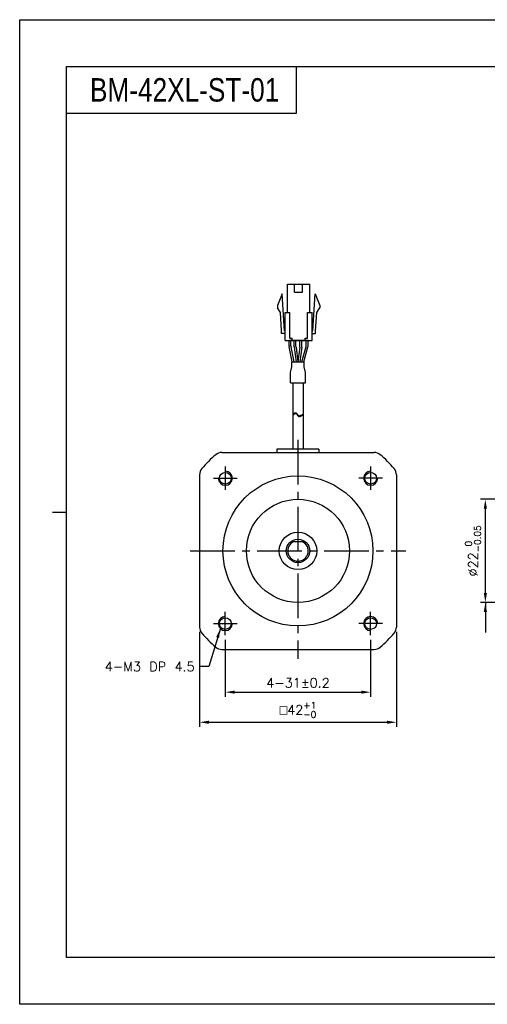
# Model space of a CAD drawing. Header units: millimetres. Extents: x 0 to 297, y 0 to 210.
# Tile 1 of 2: x 0 to 100, y 0 to 210. Entities that reach past the tile are written whole.
import ezdxf

# ---------------------------------------------------------------- set-up
doc = ezdxf.new("R2010")
doc.units = ezdxf.units.MM
doc.header["$PDSIZE"] = -1
doc.linetypes.add('CENTER2', pattern=[28.575, 19.05, -3.175, 3.175, -3.175])
doc.styles.add('H', font='txt')
doc.styles.get("Standard").update_dxf_attribs({"font": 'txt.shx', "bigfont": 'whgtxt.shx'})
doc.dimstyles.new('ISO-25', dxfattribs={"dimtxt": 2.5, "dimasz": 2.5, "dimexe": 1.25, "dimexo": 0.625, "dimtad": 1, "dimtxsty": 'Standard', "dimcen": 2.5, "dimadec": 0, "dimazin": 0, "dimtfac": 1, "dimtmove": 0, "dimatfit": 3, "dimfxl": 0, "dimarcsym": 0})

# ---------------------------------------------------------------- blocks, each defined once
blk = doc.blocks.new('*D7')
at = {"color": 8, "lineweight": -2}
for p, q in [((43.86, 77.71), (43.86, 65.57)), ((74.86, 77.71), (74.86, 65.57)), ((45.86, 66.57), (72.86, 66.57))]:
    blk.add_line(p, q, dxfattribs=at)
at = {"color": 8}
for points in [[(45.86, 66.91), (45.86, 66.24), (43.86, 66.57)], [(72.86, 66.91), (72.86, 66.24), (74.86, 66.57)]]:
    blk.add_solid(points, dxfattribs=at)
at = {"layer": 'Defpoints', "color": 0}
for p in [(43.86, 78.71), (74.86, 78.71), (74.86, 66.57)]:
    blk.add_point(p, dxfattribs=at)
at = {"color": 3, "insert": (59.36, 68.57), "char_height": 2, "attachment_point": 5}
blk.add_mtext('\\A1;4-31±0.2', dxfattribs=at)
blk = doc.blocks.new('*D8')
at = {"color": 8, "lineweight": -2}
for p, q in [((38.36, 79.46), (38.36, 59.16)), ((80.36, 79.46), (80.36, 59.16)), ((40.36, 60.16), (78.36, 60.16))]:
    blk.add_line(p, q, dxfattribs=at)
at = {"color": 8}
for points in [[(40.36, 60.49), (40.36, 59.82), (38.36, 60.16)], [(78.36, 60.49), (78.36, 59.82), (80.36, 60.16)]]:
    blk.add_solid(points, dxfattribs=at)
at = {"layer": 'Defpoints', "color": 0}
for p in [(38.36, 80.46), (80.36, 80.46), (80.36, 60.16)]:
    blk.add_point(p, dxfattribs=at)
at = {"color": 3, "insert": (59.36, 62.79), "char_height": 2, "attachment_point": 5}
blk.add_mtext('\\A1;{\\Famgdt|c129;o}42{\\H1.400000;\\S+1^ -0;}', dxfattribs=at)
blk = doc.blocks.new('*D13')
at = {"color": 8, "lineweight": -2}
for p, q in [((139.18, 107.71), (98.33, 107.71)), ((99.33, 87.71), (99.33, 105.71)), ((139.18, 85.71), (98.33, 85.71))]:
    blk.add_line(p, q, dxfattribs=at)
at = {"color": 8}
for points in [[(99, 105.71), (99.67, 105.71), (99.33, 107.71)], [(99, 87.71), (99.67, 87.71), (99.33, 85.71)]]:
    blk.add_solid(points, dxfattribs=at)
at = {"layer": 'Defpoints', "color": 0}
for p in [(99.33, 107.71), (140.18, 107.71), (140.18, 85.71)]:
    blk.add_point(p, dxfattribs=at)
at = {"color": 3, "insert": (96.7, 96.71), "char_height": 2, "attachment_point": 5, "rotation": 90}
blk.add_mtext('\\A1;%%C22{\\H1.400000;\\S 0^ -0.05;}', dxfattribs=at)

msp = doc.modelspace()

# ---------------------------------------------------------------- linework, layer by layer
for p, q in [((58.9726, 200), (58.9726, 190)), ((58.9726, 190), (10, 190)), ((57.1203, 147.5579), (57.1203, 153.5579)), ((58.6453, 151.8579), (58.6453, 153.5579)), ((60.3453, 151.8579), (60.3453, 153.5579)), ((61.8703, 147.5579), (61.8703, 153.5579)), ((55.9953, 151.5579), (54.9953, 149.0579)), ((56.4703, 143.6579), (55.9953, 151.5579)), ((62.5203, 143.6579), (62.9953, 151.5579)), ((62.9953, 151.5579), (63.9953, 149.0579)), ((54.9953, 149.0579), (54.9953, 148.5579)), ((55.6339, 147.5719), (54.9953, 148.5579)), ((55.8714, 143.6219), (55.6339, 147.5719)), ((56.6203, 141.5579), (56.6203, 147.5579)), ((57.6203, 142.0579), (57.6203, 147.5579)), ((61.3703, 142.0579), (61.3703, 147.5579)), ((62.3703, 141.5579), (62.3703, 147.5579)), ((63.1192, 143.6219), (63.3567, 147.5719)), ((63.3567, 147.5719), (63.9953, 148.5579)), ((63.9953, 149.0579), (63.9953, 148.5579)), ((55.8703, 143.0579), (55.8703, 143.6579)), ((63.1203, 143.0579), (63.1203, 143.6579)), ((57.4672, 140.418), (57.4672, 141.5579)), ((61.5234, 141.5579), (57.4672, 141.5579)), ((57.8672, 140.4587), (57.8672, 141.5579)), ((58.1203, 141.5579), (58.1203, 142.0579)), ((60.8703, 141.5579), (60.8703, 142.0579)), ((61.1234, 140.5542), (61.1234, 141.5579)), ((61.5234, 140.4989), (61.5234, 141.5579)), ((58.1358, 137.0579), (57.4876, 140.217)), ((58.5441, 137.0579), (57.8876, 140.2577)), ((60.1763, 137.0579), (61.0859, 140.2827)), ((60.5919, 137.0579), (61.4859, 140.2274)), ((58.2899, 132.5657), (58.2899, 118.4228)), ((60.4399, 132.5657), (60.4399, 118.4228)), ((58.2899, 125.8728), (58.6389, 126.1204)), ((58.6389, 126.1204), (58.7578, 126.1721)), ((58.6389, 125.9534), (58.7578, 126.0051)), ((58.7578, 126.1721), (58.87, 126.1787)), ((58.7578, 126.0051), (58.87, 126.0117)), ((58.87, 126.1787), (58.9475, 126.1468)), ((58.87, 126.0117), (58.9475, 125.9798)), ((58.9475, 126.1468), (59.0189, 126.0881)), ((59.0189, 126.0881), (59.0872, 126.0103)), ((59.0872, 126.0103), (59.1552, 125.9213)), ((58.2899, 125.7058), (58.6389, 125.9534)), ((58.9475, 125.9798), (59.0189, 125.9211)), ((59.0189, 125.9211), (59.0872, 125.8433)), ((59.0872, 125.8433), (59.1552, 125.7543)), ((59.1552, 125.9213), (59.2262, 125.8291)), ((59.1552, 125.7543), (59.2262, 125.6621)), ((59.2262, 125.8291), (59.3163, 125.7262)), ((59.2262, 125.6621), (59.3163, 125.5592)), ((59.3163, 125.7262), (59.413, 125.6367)), ((59.3163, 125.5592), (59.413, 125.4697)), ((59.413, 125.6367), (59.5144, 125.5679)), ((59.413, 125.4697), (59.5144, 125.4009)), ((59.5144, 125.5679), (59.6192, 125.5267)), ((59.5144, 125.4009), (59.6192, 125.3597)), ((59.6192, 125.5267), (59.7256, 125.5204)), ((59.6192, 125.3597), (59.7256, 125.3534)), ((59.7256, 125.5204), (59.8174, 125.5465)), ((59.7256, 125.3534), (59.8174, 125.3795)), ((59.8174, 125.5465), (60.4399, 125.9013)), ((59.8174, 125.3795), (60.4399, 125.7343)), ((43.1168, 117.706), (75.6129, 117.706)), ((63.8449, 118.4228), (54.8849, 118.4228)), ((54.8849, 118.4228), (54.8849, 117.706)), ((63.8449, 118.4228), (63.8449, 117.706)), ((38.3649, 112.9541), (38.3649, 80.4579)), ((80.3649, 112.9541), (80.3649, 80.4579)), ((57.8649, 98.706), (60.8649, 98.706)), ((43.1168, 75.706), (75.6129, 75.706))]:
    msp.add_line(p, q)
at = {"color": 0}
for p, q in [((58.5352, 140.2606), (58.5352, 141.5579)), ((58.9352, 140.2871), (58.9352, 141.5579)), ((59.7852, 140.2871), (59.7852, 141.5579)), ((60.1852, 140.2606), (60.1852, 141.5579)), ((58.544, 140.1289), (58.9522, 137.0579)), ((58.944, 140.1553), (59.3557, 137.0579)), ((59.7765, 140.1553), (59.3648, 137.0579)), ((60.1765, 140.1289), (59.7683, 137.0579)), ((58.065, 137.0579), (60.6646, 137.0579)), ((58.065, 135.9335), (58.065, 137.0579)), ((60.6646, 135.9335), (60.6646, 137.0579)), ((57.7549, 134.7712), (58.065, 135.9335)), ((57.7549, 132.5657), (57.7549, 134.7712)), ((60.9748, 134.7706), (60.6646, 135.9335)), ((60.9748, 132.5657), (60.9748, 134.7706)), ((57.7549, 132.5657), (60.9748, 132.5657))]:
    msp.add_line(p, q, dxfattribs=at)
at = {"color": 1, "linetype": 'CENTER2', "ltscale": 0.5}
for p, q in [((59.3649, 120.4228), (59.3649, 73.706)), ((43.8649, 114.706), (43.8649, 109.706)), ((74.8649, 114.706), (74.8649, 109.706)), ((41.3649, 112.206), (46.3649, 112.206)), ((77.3649, 112.206), (72.3649, 112.206)), ((36.3649, 96.706), (82.3649, 96.706)), ((43.8649, 78.706), (43.8649, 83.706)), ((74.8649, 78.706), (74.8649, 83.706)), ((41.3649, 81.206), (46.3649, 81.206)), ((77.3649, 81.206), (72.3649, 81.206))]:
    msp.add_line(p, q, dxfattribs=at)
at = {"color": 4}
msp.add_line((7, 105), (10, 105), dxfattribs=at)
at = {"color": 6}
msp.add_lwpolyline([(0, 210), (297, 210), (297, 0), (0, 0)], close=True, dxfattribs=at)
at = {"color": 4}
msp.add_lwpolyline([(10, 200), (287, 200), (287, 10), (10, 10)], close=True, dxfattribs=at)
for points in [[(57.1203, 153.5579), (61.8703, 153.5579)], [(58.6453, 151.8579), (60.3453, 151.8579)], [(56.6203, 147.5579), (57.6203, 147.5579)], [(61.3703, 147.5579), (62.3703, 147.5579)], [(56.6203, 143.0579), (55.8703, 143.0579)], [(56.6203, 143.0579), (55.8703, 143.0579)], [(56.6203, 143.6579), (56.4703, 143.6579)], [(62.3703, 143.6579), (62.5203, 143.6579)], [(62.3703, 143.0579), (63.1203, 143.0579)], [(62.3703, 143.0579), (63.1203, 143.0579)], [(56.6203, 141.5579), (62.3703, 141.5579)], [(57.6203, 142.0579), (58.1203, 142.0579)], [(60.8703, 142.0579), (61.3703, 142.0579)]]:
    msp.add_lwpolyline(points)
at = {"linetype": 'ByBlock'}
for centre in [(43.8649, 112.206), (74.8649, 112.206), (43.8649, 81.206), (74.8649, 81.206)]:
    msp.add_circle(centre, 1.25, dxfattribs=at)
for radius in [16, 11, 4, 2.5]:
    msp.add_circle((59.3649, 96.706), radius)
for centre, radius, start, end in [((58.4672, 140.418), 1, 180, 191.595436), ((58.8672, 140.4587), 1, 180, 191.595436), ((60.1234, 140.5542), 1, 344.249037, 0), ((60.5234, 140.4989), 1, 344.249037, 0), ((43.1168, 115.706), 2, 90, 130.535802), ((75.6129, 115.706), 2, 49.464198, 90), ((59.3649, 96.706), 27, 130.535802, 139.464198), ((59.3649, 96.706), 27, 40.535802, 49.464198), ((40.3649, 112.9541), 2, 139.464198, 180), ((78.3649, 112.9541), 2, 0, 40.535802), ((59.3649, 96.706), 2.1832, 113.641329, 66.358671), ((40.3649, 80.4579), 2, 180, 220.535802), ((78.3649, 80.4579), 2, 319.464198, 0), ((59.3649, 96.706), 27, 220.535802, 229.464198), ((59.3649, 96.706), 27, 310.535802, 319.464198), ((43.1168, 77.706), 2, 229.464198, 270), ((75.6129, 77.706), 2, 270, 310.535802)]:
    msp.add_arc(centre, radius, start, end)
at = {"color": 0}
for centre, start, end in [((59.5352, 140.2606), 180, 187.571875), ((59.9352, 140.2871), 180, 187.571875), ((58.7852, 140.2871), 352.428125, 0), ((59.1852, 140.2606), 352.428125, 0)]:
    msp.add_arc(centre, 1, start, end, dxfattribs=at)
at = {"color": 1, "linetype": 'ByBlock'}
for centre, start, end in [((43.8649, 112.206), 180, 90), ((74.8649, 112.206), 90, 0), ((43.8649, 81.206), 90, 0), ((74.8649, 81.206), 0, 270)]:
    msp.add_arc(centre, 1.5, start, end, dxfattribs=at)

# ---------------------------------------------------------------- texts
at = {"insert": (15, 195), "char_height": 5, "attachment_point": 4, "style": 'H'}
msp.add_mtext_dynamic_manual_height_columns('{\\fArial|b0|i0|c0|p34;\\W0.8;BM-42XL-ST-01}', width=125.985451, gutter_width=12.5, heights=[0], dxfattribs=at)
at = {"color": 3, "insert": (37.3188, 71.0298), "char_height": 2, "attachment_point": 9}
msp.add_mtext('\\A1;4-M3 DP 4.5', dxfattribs=at)

# ---------------------------------------------------------------- dimensions: what is measured, and where the dimension line sits
dim = msp.add_linear_dim(base=(99.3339, 107.706), p1=(140.1754, 85.706), p2=(140.1754, 107.706), angle=90, text='%%C<>', dimstyle='ISO-25', override={"dimtxt": 2, "dimasz": 2, "dimexe": 1, "dimexo": 1, "dimgap": 1, "dimdec": 3, "dimzin": 9, "dimdsep": 46, "dimcen": 0, "dimclrd": 8, "dimclre": 8, "dimclrt": 3, "dimadec": 3, "dimazin": 2, "dimtol": 1, "dimtm": 0.05, "dimtfac": 0.7, "dimtdec": 3, "dimfxl": 0.6, "dimtolj": 1, "dimtzin": 9, "dimarcsym": 1})
dim.commit()
dim.dimension.update_dxf_attribs({"geometry": '*D13', "text_midpoint": (96.7006, 96.706)})
for base, p1, p2, text, override, picture, middle in [((80.3649, 60.1572), (38.3649, 80.4579), (80.3649, 80.4579), '{\\Famgdt|c129;o}<>', {"dimtxt": 2, "dimasz": 2, "dimexe": 1, "dimexo": 1, "dimgap": 1, "dimdec": 3, "dimzin": 9, "dimdsep": 46, "dimcen": 0, "dimclrd": 8, "dimclre": 8, "dimclrt": 3, "dimadec": 3, "dimazin": 2, "dimtol": 1, "dimtp": 1, "dimtm": 1e-09, "dimtfac": 0.7, "dimtdec": 3, "dimfxl": 0.6, "dimtolj": 1, "dimtzin": 9, "dimarcsym": 1}, '*D8', (59.3649, 62.7906)), ((74.8649, 66.5747), (43.8649, 78.706), (74.8649, 78.706), '4-<>', {"dimtxt": 2, "dimasz": 2, "dimexe": 1, "dimexo": 1, "dimgap": 1, "dimdec": 3, "dimzin": 9, "dimdsep": 46, "dimcen": 0, "dimclrd": 8, "dimclre": 8, "dimclrt": 3, "dimadec": 3, "dimazin": 2, "dimtol": 1, "dimtp": 0.2, "dimtm": 0.2, "dimtdec": 3, "dimfxl": 0.6, "dimtolj": 1, "dimtzin": 9, "dimarcsym": 1}, '*D7', (59.3649, 68.5747))]:
    dim = msp.add_linear_dim(base=base, p1=p1, p2=p2, text=text, dimstyle='ISO-25', override=override)
    dim.commit()
    dim.dimension.update_dxf_attribs({"geometry": picture, "text_midpoint": middle})

# ---------------------------------------------------------------- leaders
msp.add_leader([(99.3339, 85.706), (99.3339, 79.3157)], dimstyle='ISO-25', override={"dimtxt": 2, "dimasz": 2, "dimexe": 1, "dimexo": 1, "dimgap": 1, "dimtad": 0, "dimdec": 3, "dimzin": 9, "dimdsep": 46, "dimcen": 0, "dimclrd": 8, "dimclre": 8, "dimclrt": 3, "dimadec": 3, "dimazin": 2, "dimtdec": 3, "dimfxl": 0.6, "dimtolj": 1, "dimtzin": 1, "dimarcsym": 1})
at = {"annotation_type": 0, "has_hookline": 1, "hookline_direction": 1, "text_width": 18.5833}
msp.add_leader([(42.8042, 80.1454), (40.3188, 72.0298), (38.3188, 72.0298)], dimstyle='ISO-25', override={"dimtxt": 2, "dimasz": 2, "dimexe": 1, "dimexo": 1, "dimgap": 1, "dimtad": 0, "dimdec": 3, "dimzin": 9, "dimdsep": 46, "dimcen": 0, "dimclrd": 8, "dimclre": 8, "dimclrt": 3, "dimadec": 3, "dimazin": 2, "dimtdec": 3, "dimfxl": 0.6, "dimtolj": 1, "dimtzin": 1, "dimarcsym": 1}, dxfattribs=at)

doc.saveas('drawing.dxf')
